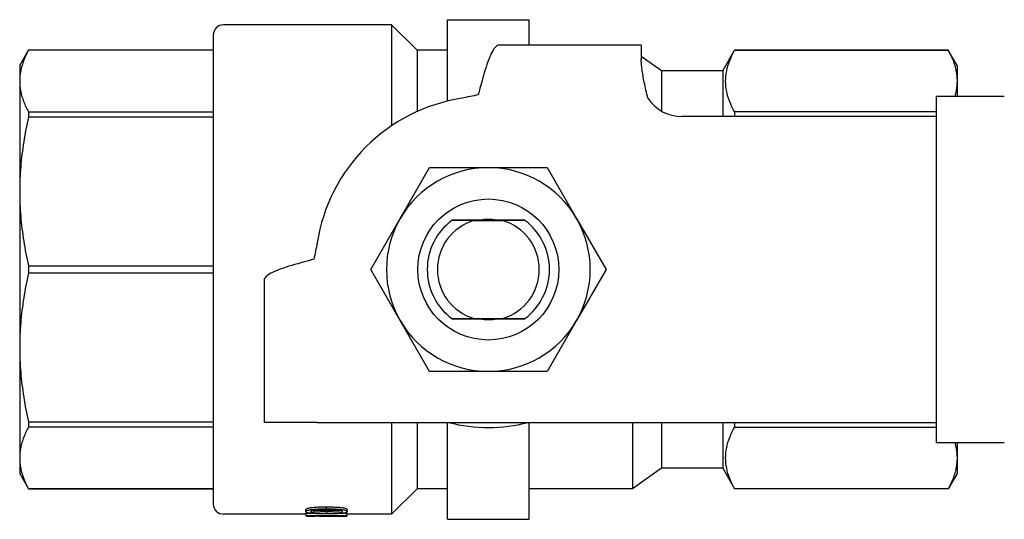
# Model space of a CAD drawing. Header units: millimetres. Extents: x 55 to 3742, y 83 to 332.
# Tile 3 of 14: x 274 to 322, y 308 to 332. Entities that reach past the tile are written whole.
import ezdxf

# ---------------------------------------------------------------- set-up
doc = ezdxf.new("R2010")
doc.units = ezdxf.units.MM
doc.layers.add('DETAIL', color=2, linetype='Continuous')

msp = doc.modelspace()

# ---------------------------------------------------------------- linework, layer by layer
at = {"layer": 'DETAIL'}
for p, q in [((291.841, 332.13), (283.591, 332.13)), ((291.841, 332.13), (291.841, 327.179)), ((293.091, 330.88), (291.841, 332.13)), ((294.591, 332.38), (298.591, 332.38)), ((294.591, 328.392), (294.591, 332.38)), ((298.591, 331.13), (298.591, 332.38)), ((283.091, 331.63), (283.091, 308.63)), ((304.091, 331.13), (297.122, 331.13)), ((304.091, 331.13), (304.091, 330.422)), ((273.591, 330.13), (274.024, 330.88)), ((274.024, 330.88), (274.024, 330.879)), ((283.091, 330.88), (274.024, 330.88)), ((283.091, 330.879), (274.024, 330.879)), ((293.091, 330.88), (293.091, 327.876)), ((294.591, 330.88), (293.091, 330.88)), ((305.091, 329.88), (304.091, 330.58)), ((308.091, 329.88), (308.668, 330.88)), ((308.668, 330.88), (308.668, 330.879)), ((319.158, 330.88), (308.668, 330.88)), ((308.668, 330.879), (319.158, 330.879)), ((319.158, 330.88), (319.158, 330.879)), ((319.591, 330.13), (319.158, 330.88)), ((273.591, 330.13), (273.591, 329.369)), ((319.591, 330.13), (319.591, 329.369)), ((305.091, 329.88), (305.091, 327.898)), ((308.091, 329.88), (305.091, 329.88)), ((308.091, 329.88), (308.091, 327.63)), ((273.591, 329.369), (273.591, 323.957)), ((319.591, 329.369), (319.591, 328.63)), ((318.591, 328.63), (321.911, 328.63)), ((318.591, 327.63), (318.591, 328.63)), ((274.024, 327.859), (283.091, 327.859)), ((274.024, 327.859), (274.024, 327.602)), ((306.817, 327.63), (306.091, 327.63)), ((309.067, 327.63), (306.817, 327.63)), ((318.591, 327.859), (308.668, 327.859)), ((308.668, 327.859), (308.668, 327.63)), ((318.591, 327.63), (309.067, 327.63)), ((318.591, 312.63), (318.591, 327.63)), ((283.091, 327.602), (274.024, 327.602)), ((292.261, 322.63), (293.704, 325.13)), ((293.704, 325.13), (296.591, 325.13)), ((296.591, 325.13), (299.478, 325.13)), ((299.478, 325.13), (300.921, 322.63)), ((273.591, 323.957), (273.591, 316.303)), ((290.817, 320.13), (292.261, 322.63)), ((295.891, 322.53), (297.291, 322.53)), ((300.921, 322.63), (302.364, 320.13)), ((274.024, 320.312), (283.091, 320.312)), ((274.024, 320.312), (274.024, 319.948)), ((283.091, 319.948), (274.024, 319.948)), ((292.261, 317.63), (290.817, 320.13)), ((302.364, 320.13), (300.921, 317.63)), ((285.591, 319.599), (285.591, 312.63)), ((293.704, 315.13), (292.261, 317.63)), ((295.891, 317.73), (297.291, 317.73)), ((300.921, 317.63), (299.478, 315.13)), ((273.591, 316.303), (273.591, 310.891)), ((296.591, 315.13), (293.704, 315.13)), ((299.478, 315.13), (296.591, 315.13)), ((274.024, 312.659), (283.091, 312.659)), ((274.024, 312.659), (274.024, 312.401)), ((288.191, 312.63), (285.591, 312.63)), ((288.191, 312.63), (306.817, 312.63)), ((291.841, 312.63), (291.841, 308.13)), ((293.091, 312.63), (293.091, 309.38)), ((294.591, 307.88), (294.591, 312.63)), ((298.591, 307.88), (298.591, 312.63)), ((303.663, 312.63), (303.663, 309.38)), ((305.091, 312.63), (305.091, 310.38)), ((306.817, 312.63), (309.067, 312.63)), ((308.091, 312.63), (308.091, 310.38)), ((308.668, 312.63), (308.668, 312.401)), ((309.067, 312.63), (318.591, 312.63)), ((318.591, 311.63), (318.591, 312.63)), ((283.091, 312.401), (274.024, 312.401)), ((308.668, 312.401), (318.591, 312.401)), ((321.911, 311.63), (318.591, 311.63)), ((319.591, 311.63), (319.591, 310.891)), ((273.591, 310.891), (273.591, 310.13)), ((319.591, 310.891), (319.591, 310.13)), ((305.091, 310.38), (303.663, 309.38)), ((308.091, 310.38), (305.091, 310.38)), ((308.091, 310.38), (308.668, 309.38)), ((273.591, 310.13), (274.024, 309.38)), ((319.591, 310.13), (319.158, 309.38)), ((274.024, 309.382), (283.091, 309.382)), ((274.024, 309.382), (274.024, 309.38)), ((283.091, 309.38), (274.024, 309.38)), ((293.091, 309.38), (291.841, 308.13)), ((294.591, 309.38), (293.091, 309.38)), ((303.663, 309.38), (298.591, 309.38)), ((319.158, 309.382), (308.668, 309.382)), ((308.668, 309.382), (308.668, 309.38)), ((319.158, 309.38), (308.668, 309.38)), ((319.158, 309.382), (319.158, 309.38)), ((287.638, 308.253), (287.638, 308.351)), ((287.993, 308.305), (288.005, 308.303)), ((288.005, 308.303), (288.005, 308.204)), ((288.65, 308.284), (288.65, 308.185)), ((288.651, 308.394), (288.651, 308.491)), ((289.663, 308.253), (289.663, 308.351)), ((287.638, 308.13), (283.591, 308.13)), ((287.638, 308.074), (287.638, 308.174)), ((287.638, 308.174), (287.85, 308.174)), ((287.638, 308.074), (289.638, 308.074)), ((287.638, 308.074), (287.638, 308.061)), ((287.663, 308.06), (287.663, 308.036)), ((287.663, 308.036), (288.097, 308.036)), ((289.638, 308.055), (288.079, 308.055)), ((288.374, 308.034), (288.138, 308.034)), ((288.374, 308.034), (288.374, 308.055)), ((288.374, 308.036), (288.894, 308.036)), ((288.894, 308.055), (288.894, 308.031)), ((288.894, 308.031), (289.15, 308.031)), ((289.15, 308.055), (289.15, 308.031)), ((289.15, 308.036), (289.638, 308.036)), ((289.457, 308.174), (289.638, 308.174)), ((289.638, 308.074), (289.638, 308.174)), ((291.841, 308.13), (289.638, 308.13)), ((289.638, 308.074), (289.638, 308.055)), ((289.638, 308.055), (289.638, 308.036)), ((294.591, 307.88), (298.591, 307.88))]:
    msp.add_line(p, q, dxfattribs=at)
at = {"layer": 'DETAIL', "flags": 128}
for points in [[(297.122, 331.13), (297.079, 331.125), (297.036, 331.109), (296.993, 331.083), (296.95, 331.047), (296.907, 331.001), (296.864, 330.946), (296.821, 330.881), (296.778, 330.807), (296.735, 330.725), (296.692, 330.633), (296.649, 330.534), (296.607, 330.426), (296.564, 330.31), (296.521, 330.188), (296.478, 330.058), (296.435, 329.923), (296.392, 329.782), (296.349, 329.637), (296.306, 329.487), (296.263, 329.334), (296.22, 329.177), (296.177, 329.018), (296.134, 328.857), (296.091, 328.694)], [(274.024, 330.879), (273.99, 330.816), (273.957, 330.754), (273.926, 330.691), (273.896, 330.628), (273.867, 330.566), (273.839, 330.503), (273.813, 330.44), (273.789, 330.377), (273.765, 330.315), (273.743, 330.252), (273.723, 330.189), (273.704, 330.126), (273.686, 330.063), (273.67, 330), (273.655, 329.937), (273.642, 329.874), (273.63, 329.811), (273.62, 329.748), (273.611, 329.685), (273.604, 329.622), (273.598, 329.559), (273.594, 329.496), (273.592, 329.432), (273.591, 329.369)], [(308.668, 327.859), (308.602, 327.984), (308.54, 328.109), (308.484, 328.234), (308.434, 328.359), (308.388, 328.484), (308.349, 328.61), (308.315, 328.735), (308.287, 328.861), (308.265, 328.986), (308.249, 329.112), (308.239, 329.238), (308.235, 329.364), (308.238, 329.49), (308.248, 329.617), (308.264, 329.743), (308.286, 329.87), (308.314, 329.997), (308.348, 330.123), (308.388, 330.25), (308.433, 330.376), (308.484, 330.502), (308.54, 330.628), (308.602, 330.754), (308.668, 330.879)], [(319.158, 330.879), (319.192, 330.816), (319.225, 330.754), (319.256, 330.691), (319.286, 330.628), (319.315, 330.566), (319.342, 330.503), (319.369, 330.44), (319.393, 330.377), (319.417, 330.315), (319.439, 330.252), (319.459, 330.189), (319.478, 330.126), (319.496, 330.063), (319.512, 330), (319.527, 329.937), (319.54, 329.874), (319.552, 329.811), (319.562, 329.748), (319.571, 329.685), (319.578, 329.622), (319.584, 329.559), (319.588, 329.496), (319.59, 329.432), (319.591, 329.369)], [(304.421, 328.53), (304.395, 328.633), (304.37, 328.735), (304.346, 328.834), (304.324, 328.932), (304.302, 329.028), (304.281, 329.121), (304.262, 329.213), (304.243, 329.302), (304.226, 329.39), (304.21, 329.475), (304.194, 329.558), (304.18, 329.639), (304.167, 329.718), (304.155, 329.794), (304.144, 329.868), (304.134, 329.94), (304.125, 330.009), (304.117, 330.076), (304.11, 330.14), (304.104, 330.202), (304.099, 330.261), (304.095, 330.317), (304.093, 330.371), (304.091, 330.422)], [(273.591, 329.369), (273.592, 329.306), (273.594, 329.243), (273.598, 329.18), (273.604, 329.117), (273.611, 329.054), (273.62, 328.991), (273.63, 328.928), (273.642, 328.865), (273.655, 328.802), (273.67, 328.738), (273.686, 328.675), (273.704, 328.612), (273.723, 328.549), (273.744, 328.486), (273.766, 328.423), (273.789, 328.36), (273.814, 328.297), (273.84, 328.235), (273.867, 328.172), (273.896, 328.109), (273.926, 328.047), (273.958, 327.984), (273.99, 327.922), (274.024, 327.859)], [(319.591, 329.369), (319.591, 329.338), (319.59, 329.308), (319.589, 329.277), (319.588, 329.246), (319.586, 329.215), (319.584, 329.185), (319.582, 329.154), (319.579, 329.123), (319.575, 329.092), (319.572, 329.062), (319.568, 329.031), (319.563, 329), (319.559, 328.969), (319.554, 328.938), (319.548, 328.908), (319.542, 328.877), (319.536, 328.846), (319.53, 328.815), (319.523, 328.784), (319.516, 328.753), (319.508, 328.723), (319.5, 328.692), (319.492, 328.661), (319.483, 328.63)], [(274.024, 327.602), (273.99, 327.451), (273.957, 327.3), (273.926, 327.148), (273.896, 326.997), (273.867, 326.846), (273.839, 326.695), (273.813, 326.543), (273.789, 326.392), (273.765, 326.24), (273.743, 326.088), (273.723, 325.937), (273.704, 325.785), (273.686, 325.633), (273.67, 325.481), (273.655, 325.329), (273.642, 325.177), (273.63, 325.025), (273.62, 324.872), (273.611, 324.72), (273.604, 324.568), (273.598, 324.415), (273.594, 324.263), (273.592, 324.11), (273.591, 323.957)], [(273.591, 323.957), (273.592, 323.805), (273.594, 323.653), (273.598, 323.501), (273.604, 323.349), (273.611, 323.197), (273.62, 323.044), (273.63, 322.892), (273.642, 322.739), (273.655, 322.587), (273.67, 322.435), (273.686, 322.282), (273.704, 322.13), (273.723, 321.978), (273.744, 321.826), (273.766, 321.674), (273.789, 321.522), (273.814, 321.37), (273.84, 321.218), (273.867, 321.067), (273.896, 320.915), (273.926, 320.764), (273.958, 320.613), (273.99, 320.463), (274.024, 320.312)], [(295.891, 322.53), (295.842, 322.53), (295.794, 322.531), (295.746, 322.531), (295.699, 322.531), (295.652, 322.531), (295.605, 322.532), (295.558, 322.532), (295.512, 322.532), (295.466, 322.532), (295.42, 322.533), (295.374, 322.533), (295.329, 322.533), (295.284, 322.534), (295.239, 322.534), (295.194, 322.534), (295.15, 322.534), (295.105, 322.535), (295.061, 322.535), (295.017, 322.535), (294.974, 322.536), (294.93, 322.536), (294.887, 322.536), (294.843, 322.537), (294.8, 322.537)], [(296.178, 322.554), (296.125, 322.554), (296.071, 322.554), (296.017, 322.553), (295.963, 322.553), (295.909, 322.553), (295.855, 322.553), (295.801, 322.553), (295.746, 322.552), (295.691, 322.552), (295.636, 322.552), (295.581, 322.552), (295.525, 322.551), (295.469, 322.551), (295.412, 322.551), (295.355, 322.55), (295.297, 322.55), (295.239, 322.55), (295.18, 322.549), (295.121, 322.549), (295.061, 322.548), (295, 322.548), (294.938, 322.547), (294.876, 322.547), (294.813, 322.546)], [(298.369, 322.546), (298.306, 322.547), (298.244, 322.547), (298.182, 322.548), (298.121, 322.548), (298.061, 322.549), (298.002, 322.549), (297.943, 322.55), (297.885, 322.55), (297.827, 322.55), (297.77, 322.551), (297.713, 322.551), (297.657, 322.551), (297.601, 322.552), (297.546, 322.552), (297.491, 322.552), (297.436, 322.552), (297.381, 322.553), (297.327, 322.553), (297.273, 322.553), (297.219, 322.553), (297.165, 322.553), (297.111, 322.554), (297.057, 322.554), (297.004, 322.554)], [(298.382, 322.537), (298.339, 322.537), (298.295, 322.536), (298.252, 322.536), (298.208, 322.536), (298.165, 322.535), (298.121, 322.535), (298.077, 322.535), (298.032, 322.534), (297.988, 322.534), (297.943, 322.534), (297.898, 322.534), (297.853, 322.533), (297.808, 322.533), (297.762, 322.533), (297.716, 322.532), (297.67, 322.532), (297.624, 322.532), (297.577, 322.532), (297.53, 322.531), (297.483, 322.531), (297.435, 322.531), (297.388, 322.531), (297.339, 322.53), (297.291, 322.53)], [(288.027, 320.63), (287.864, 320.587), (287.703, 320.544), (287.544, 320.501), (287.388, 320.458), (287.234, 320.415), (287.084, 320.372), (286.939, 320.33), (286.798, 320.287), (286.663, 320.244), (286.534, 320.201), (286.411, 320.158), (286.295, 320.115), (286.188, 320.072), (286.088, 320.029), (285.997, 319.986), (285.914, 319.943), (285.84, 319.9), (285.775, 319.857), (285.72, 319.814), (285.674, 319.771), (285.638, 319.728), (285.612, 319.685), (285.596, 319.642), (285.591, 319.599)], [(274.024, 319.948), (273.99, 319.797), (273.957, 319.646), (273.926, 319.495), (273.896, 319.344), (273.867, 319.192), (273.839, 319.041), (273.813, 318.889), (273.789, 318.738), (273.765, 318.586), (273.743, 318.435), (273.723, 318.283), (273.704, 318.131), (273.686, 317.979), (273.67, 317.827), (273.655, 317.675), (273.642, 317.523), (273.63, 317.371), (273.62, 317.219), (273.611, 317.066), (273.604, 316.914), (273.598, 316.761), (273.594, 316.609), (273.592, 316.456), (273.591, 316.303)], [(294.8, 317.723), (294.843, 317.724), (294.887, 317.724), (294.93, 317.724), (294.974, 317.725), (295.017, 317.725), (295.061, 317.725), (295.105, 317.726), (295.15, 317.726), (295.194, 317.726), (295.239, 317.727), (295.284, 317.727), (295.329, 317.727), (295.374, 317.728), (295.42, 317.728), (295.466, 317.728), (295.512, 317.728), (295.558, 317.729), (295.605, 317.729), (295.652, 317.729), (295.699, 317.729), (295.746, 317.73), (295.794, 317.73), (295.842, 317.73), (295.891, 317.73)], [(294.813, 317.714), (294.876, 317.714), (294.938, 317.713), (295, 317.713), (295.061, 317.712), (295.121, 317.712), (295.18, 317.711), (295.239, 317.711), (295.297, 317.711), (295.355, 317.71), (295.412, 317.71), (295.469, 317.71), (295.525, 317.709), (295.581, 317.709), (295.636, 317.709), (295.691, 317.708), (295.746, 317.708), (295.801, 317.708), (295.855, 317.708), (295.909, 317.707), (295.963, 317.707), (296.017, 317.707), (296.071, 317.707), (296.125, 317.707), (296.178, 317.707)], [(297.004, 317.707), (297.057, 317.707), (297.111, 317.707), (297.165, 317.707), (297.219, 317.707), (297.273, 317.707), (297.327, 317.708), (297.381, 317.708), (297.436, 317.708), (297.491, 317.708), (297.546, 317.709), (297.601, 317.709), (297.657, 317.709), (297.713, 317.71), (297.77, 317.71), (297.827, 317.71), (297.885, 317.711), (297.943, 317.711), (298.002, 317.711), (298.061, 317.712), (298.121, 317.712), (298.182, 317.713), (298.244, 317.713), (298.306, 317.714), (298.369, 317.714)], [(297.291, 317.73), (297.339, 317.73), (297.388, 317.73), (297.435, 317.73), (297.483, 317.729), (297.53, 317.729), (297.577, 317.729), (297.624, 317.729), (297.67, 317.728), (297.716, 317.728), (297.762, 317.728), (297.808, 317.728), (297.853, 317.727), (297.898, 317.727), (297.943, 317.727), (297.988, 317.726), (298.032, 317.726), (298.077, 317.726), (298.121, 317.725), (298.165, 317.725), (298.208, 317.725), (298.252, 317.724), (298.295, 317.724), (298.339, 317.724), (298.382, 317.723)], [(273.591, 316.303), (273.592, 316.152), (273.594, 315.999), (273.598, 315.847), (273.604, 315.695), (273.611, 315.543), (273.62, 315.391), (273.63, 315.238), (273.642, 315.086), (273.655, 314.933), (273.67, 314.781), (273.686, 314.629), (273.704, 314.476), (273.723, 314.324), (273.744, 314.172), (273.766, 314.02), (273.789, 313.868), (273.814, 313.716), (273.84, 313.565), (273.867, 313.413), (273.896, 313.262), (273.926, 313.111), (273.958, 312.96), (273.99, 312.809), (274.024, 312.659)], [(274.024, 312.401), (273.99, 312.339), (273.957, 312.276), (273.926, 312.213), (273.896, 312.151), (273.867, 312.088), (273.839, 312.025), (273.813, 311.963), (273.789, 311.9), (273.765, 311.837), (273.743, 311.774), (273.723, 311.711), (273.704, 311.649), (273.686, 311.586), (273.67, 311.523), (273.655, 311.46), (273.642, 311.397), (273.63, 311.334), (273.62, 311.271), (273.611, 311.207), (273.604, 311.144), (273.598, 311.081), (273.594, 311.018), (273.592, 310.955), (273.591, 310.891)], [(308.668, 309.382), (308.602, 309.507), (308.54, 309.631), (308.484, 309.756), (308.434, 309.881), (308.388, 310.007), (308.349, 310.132), (308.315, 310.257), (308.287, 310.383), (308.265, 310.509), (308.249, 310.634), (308.239, 310.76), (308.235, 310.887), (308.238, 311.013), (308.248, 311.139), (308.264, 311.266), (308.286, 311.393), (308.314, 311.519), (308.348, 311.646), (308.388, 311.772), (308.433, 311.899), (308.484, 312.025), (308.54, 312.151), (308.602, 312.276), (308.668, 312.401)], [(319.484, 311.63), (319.492, 311.6), (319.501, 311.569), (319.508, 311.538), (319.516, 311.507), (319.523, 311.477), (319.53, 311.446), (319.537, 311.415), (319.543, 311.384), (319.548, 311.354), (319.554, 311.323), (319.559, 311.292), (319.564, 311.261), (319.568, 311.231), (319.572, 311.2), (319.576, 311.169), (319.579, 311.138), (319.582, 311.107), (319.584, 311.077), (319.586, 311.046), (319.588, 311.015), (319.589, 310.984), (319.59, 310.953), (319.591, 310.922), (319.591, 310.891)], [(273.591, 310.891), (273.592, 310.829), (273.594, 310.766), (273.598, 310.703), (273.604, 310.639), (273.611, 310.576), (273.62, 310.513), (273.63, 310.45), (273.642, 310.387), (273.655, 310.324), (273.67, 310.261), (273.686, 310.198), (273.704, 310.135), (273.723, 310.072), (273.744, 310.009), (273.766, 309.946), (273.789, 309.883), (273.814, 309.82), (273.84, 309.757), (273.867, 309.694), (273.896, 309.632), (273.926, 309.569), (273.958, 309.506), (273.99, 309.444), (274.024, 309.382)], [(319.591, 310.891), (319.59, 310.829), (319.588, 310.766), (319.584, 310.703), (319.578, 310.639), (319.571, 310.576), (319.562, 310.513), (319.552, 310.45), (319.54, 310.387), (319.527, 310.324), (319.512, 310.261), (319.496, 310.198), (319.478, 310.135), (319.459, 310.072), (319.438, 310.009), (319.416, 309.946), (319.393, 309.883), (319.368, 309.82), (319.342, 309.757), (319.314, 309.694), (319.286, 309.632), (319.256, 309.569), (319.224, 309.506), (319.192, 309.444), (319.158, 309.382)], [(287.638, 308.351), (287.64, 308.364), (287.646, 308.374), (287.658, 308.385), (287.675, 308.396), (287.697, 308.407), (287.725, 308.418), (287.758, 308.428), (287.797, 308.437), (287.84, 308.445), (287.886, 308.452), (287.935, 308.459), (287.986, 308.464), (288.039, 308.469), (288.092, 308.474), (288.147, 308.478), (288.202, 308.481), (288.257, 308.484), (288.312, 308.486), (288.366, 308.488), (288.42, 308.489), (288.473, 308.49), (288.529, 308.49), (288.588, 308.491), (288.651, 308.491)], [(287.638, 308.253), (287.64, 308.266), (287.646, 308.276), (287.658, 308.287), (287.676, 308.298), (287.698, 308.309), (287.725, 308.32), (287.758, 308.33), (287.796, 308.34), (287.838, 308.348), (287.881, 308.355), (287.93, 308.361), (287.986, 308.367), (288.038, 308.372), (288.091, 308.377), (288.145, 308.381), (288.2, 308.384), (288.256, 308.387), (288.312, 308.389), (288.368, 308.391), (288.424, 308.392), (288.481, 308.393), (288.532, 308.393), (288.588, 308.394), (288.651, 308.394)], [(288.65, 308.334), (288.603, 308.333), (288.558, 308.333), (288.516, 308.333), (288.477, 308.333), (288.44, 308.332), (288.406, 308.332), (288.36, 308.331), (288.315, 308.329), (288.274, 308.328), (288.235, 308.327), (288.199, 308.325), (288.165, 308.323), (288.123, 308.32), (288.085, 308.317), (288.051, 308.314), (288.018, 308.309), (287.986, 308.304), (287.956, 308.297), (287.929, 308.291), (287.907, 308.284), (287.89, 308.276), (287.878, 308.269), (287.871, 308.261), (287.868, 308.253)], [(288.005, 308.303), (288.034, 308.3), (288.06, 308.298), (288.085, 308.296), (288.11, 308.295), (288.133, 308.293), (288.157, 308.292), (288.182, 308.291), (288.208, 308.29), (288.236, 308.289), (288.264, 308.288), (288.292, 308.288), (288.32, 308.287), (288.348, 308.286), (288.379, 308.286), (288.409, 308.286), (288.438, 308.285), (288.464, 308.285), (288.485, 308.285), (288.505, 308.285), (288.527, 308.284), (288.554, 308.284), (288.583, 308.284), (288.615, 308.284), (288.65, 308.284)], [(289.432, 308.253), (289.429, 308.262), (289.423, 308.269), (289.409, 308.277), (289.392, 308.284), (289.37, 308.291), (289.343, 308.298), (289.313, 308.304), (289.281, 308.309), (289.248, 308.314), (289.215, 308.317), (289.177, 308.32), (289.134, 308.323), (289.101, 308.325), (289.065, 308.327), (289.026, 308.328), (288.985, 308.329), (288.941, 308.331), (288.894, 308.332), (288.861, 308.332), (288.826, 308.333), (288.787, 308.333), (288.744, 308.333), (288.699, 308.333), (288.65, 308.334)], [(288.65, 308.284), (288.685, 308.284), (288.718, 308.284), (288.749, 308.284), (288.778, 308.284), (288.805, 308.285), (288.828, 308.285), (288.85, 308.285), (288.875, 308.285), (288.908, 308.286), (288.94, 308.286), (288.972, 308.287), (289.002, 308.287), (289.03, 308.288), (289.055, 308.289), (289.077, 308.289), (289.101, 308.29), (289.128, 308.291), (289.16, 308.293), (289.189, 308.294), (289.215, 308.296), (289.24, 308.298), (289.263, 308.3), (289.285, 308.302), (289.306, 308.305)], [(288.651, 308.491), (288.717, 308.491), (288.775, 308.49), (288.827, 308.49), (288.878, 308.489), (288.931, 308.488), (288.99, 308.486), (289.052, 308.483), (289.111, 308.481), (289.167, 308.477), (289.217, 308.474), (289.264, 308.47), (289.317, 308.465), (289.372, 308.459), (289.422, 308.452), (289.468, 308.444), (289.509, 308.436), (289.545, 308.427), (289.577, 308.418), (289.605, 308.407), (289.627, 308.396), (289.644, 308.385), (289.655, 308.374), (289.661, 308.364), (289.663, 308.351)], [(288.651, 308.394), (288.718, 308.393), (288.774, 308.393), (288.821, 308.393), (288.88, 308.392), (288.936, 308.39), (288.99, 308.389), (289.052, 308.386), (289.111, 308.384), (289.167, 308.38), (289.22, 308.377), (289.27, 308.372), (289.317, 308.368), (289.372, 308.361), (289.423, 308.354), (289.468, 308.347), (289.509, 308.338), (289.546, 308.329), (289.577, 308.32), (289.604, 308.31), (289.627, 308.299), (289.644, 308.287), (289.655, 308.276), (289.661, 308.265), (289.663, 308.253)], [(288.651, 308.147), (288.585, 308.147), (288.529, 308.147), (288.481, 308.147), (288.425, 308.148), (288.369, 308.149), (288.312, 308.15), (288.25, 308.151), (288.191, 308.153), (288.134, 308.155), (288.081, 308.157), (288.032, 308.159), (287.985, 308.162), (287.929, 308.166), (287.878, 308.171), (287.832, 308.176), (287.791, 308.182), (287.755, 308.188), (287.724, 308.195), (287.696, 308.204), (287.675, 308.212), (287.657, 308.222), (287.646, 308.232), (287.64, 308.242), (287.638, 308.253)], [(288.138, 308.034), (288.12, 308.035), (288.104, 308.036), (288.091, 308.037), (288.078, 308.038), (288.062, 308.039), (288.044, 308.04), (288.027, 308.041), (288.008, 308.042), (287.99, 308.043), (287.97, 308.044), (287.95, 308.045), (287.93, 308.047), (287.909, 308.048), (287.887, 308.049), (287.864, 308.05), (287.842, 308.052), (287.818, 308.053), (287.795, 308.054), (287.77, 308.056), (287.743, 308.057), (287.718, 308.058), (287.697, 308.059), (287.671, 308.06), (287.638, 308.061)], [(287.868, 308.253), (287.869, 308.25), (287.87, 308.247), (287.871, 308.245), (287.873, 308.242), (287.874, 308.24), (287.877, 308.238), (287.88, 308.236), (287.884, 308.233), (287.888, 308.231), (287.893, 308.229), (287.898, 308.227), (287.904, 308.225), (287.91, 308.223), (287.917, 308.221), (287.924, 308.219), (287.931, 308.217), (287.939, 308.215), (287.948, 308.214), (287.955, 308.212), (287.963, 308.211), (287.972, 308.209), (287.982, 308.208), (287.993, 308.206), (288.005, 308.204)], [(288.005, 308.204), (288.033, 308.202), (288.058, 308.2), (288.079, 308.198), (288.102, 308.196), (288.129, 308.195), (288.157, 308.194), (288.182, 308.193), (288.207, 308.192), (288.234, 308.191), (288.261, 308.19), (288.29, 308.189), (288.32, 308.188), (288.347, 308.188), (288.375, 308.187), (288.402, 308.187), (288.43, 308.187), (288.457, 308.186), (288.485, 308.186), (288.505, 308.186), (288.528, 308.186), (288.554, 308.186), (288.583, 308.185), (288.615, 308.185), (288.65, 308.185)], [(288.079, 308.055), (288.098, 308.054), (288.114, 308.053), (288.126, 308.052), (288.14, 308.051), (288.154, 308.05), (288.169, 308.049), (288.183, 308.048), (288.196, 308.047), (288.209, 308.046), (288.222, 308.045), (288.235, 308.044), (288.247, 308.043), (288.259, 308.042), (288.271, 308.041), (288.282, 308.04), (288.294, 308.04), (288.305, 308.039), (288.316, 308.038), (288.326, 308.037), (288.335, 308.037), (288.345, 308.036), (288.354, 308.035), (288.364, 308.035), (288.374, 308.034)], [(288.65, 308.185), (288.699, 308.185), (288.745, 308.186), (288.787, 308.186), (288.826, 308.186), (288.861, 308.186), (288.894, 308.187), (288.941, 308.187), (288.986, 308.188), (289.027, 308.189), (289.066, 308.19), (289.102, 308.191), (289.134, 308.193), (289.178, 308.195), (289.216, 308.197), (289.248, 308.2), (289.281, 308.203), (289.313, 308.208), (289.343, 308.213), (289.371, 308.219), (289.393, 308.225), (289.41, 308.231), (289.423, 308.238), (289.429, 308.245), (289.432, 308.253)], [(289.47, 308.175), (289.435, 308.172), (289.405, 308.169), (289.38, 308.167), (289.351, 308.164), (289.318, 308.162), (289.283, 308.16), (289.252, 308.158), (289.219, 308.157), (289.186, 308.155), (289.151, 308.154), (289.115, 308.153), (289.077, 308.152), (289.043, 308.151), (289.009, 308.15), (288.974, 308.149), (288.938, 308.149), (288.902, 308.148), (288.865, 308.148), (288.838, 308.148), (288.807, 308.147), (288.773, 308.147), (288.736, 308.147), (288.695, 308.147), (288.651, 308.147)], [(289.663, 308.253), (289.662, 308.248), (289.661, 308.244), (289.659, 308.24), (289.658, 308.236), (289.655, 308.233), (289.653, 308.23), (289.649, 308.226), (289.644, 308.222), (289.639, 308.219), (289.632, 308.215), (289.626, 308.212), (289.618, 308.208), (289.61, 308.205), (289.601, 308.202), (289.592, 308.199), (289.581, 308.196), (289.569, 308.193), (289.556, 308.19), (289.543, 308.187), (289.53, 308.185), (289.516, 308.182), (289.505, 308.18), (289.49, 308.178), (289.47, 308.175)]]:
    msp.add_lwpolyline(points, dxfattribs=at)
at = {"layer": 'DETAIL'}
msp.add_circle((296.591, 320.13), 3.458, dxfattribs=at)
for centre, radius, start, end in [((283.591, 331.63), 0.5, 90, 180), ((296.591, 320.13), 8.5, 98.7974, 171.2026), ((306.091, 329.63), 2, 213.367, 270), ((296.591, 320.13), 5, 90, 150), ((296.591, 320.13), 5, 30, 90), ((296.591, 320.13), 5, 150, 210), ((296.591, 320.13), 3, 126.6483, 233.3517), ((296.591, 320.13), 2.5, 106.2602, 253.7398), ((296.591, 320.13), 2.458, 80.3359, 99.6641), ((296.591, 320.13), 2.5, 286.2602, 73.7398), ((296.591, 320.13), 3, 306.6483, 53.3517), ((296.591, 320.13), 5, 330, 30), ((296.591, 320.13), 5, 210, 270), ((296.591, 320.13), 2.459, 260.3359, 279.6641), ((296.591, 320.13), 5, 270, 330), ((296.591, 320.13), 7.75, 255.4074, 284.5926), ((283.591, 308.63), 0.5, 180, 270)]:
    msp.add_arc(centre, radius, start, end, dxfattribs=at)
for centre, major_axis, ratio, start_param, end_param in [((295.691, 326.582), (-62.974, -12.933), 0.030936, 4.699684, 4.712387), ((3358.415, 321.744), (-3064.148, 0), 0.013888, 6.264325, 6.26454), ((-2765.233, 321.744), (3064.148, 0), 0.013888, 0.018645, 0.01886), ((290.139, 321.03), (-12.933, -62.974), 0.030936, 4.712391, 4.725094), ((3358.415, 318.517), (-3064.148, 0), 0.013888, 0.018645, 0.01886), ((-2765.233, 318.517), (3064.148, 0), 0.013888, 6.264325, 6.26454)]:
    msp.add_ellipse(centre, major_axis=major_axis, ratio=ratio, start_param=start_param, end_param=end_param, dxfattribs=at)

doc.saveas('drawing.dxf')
